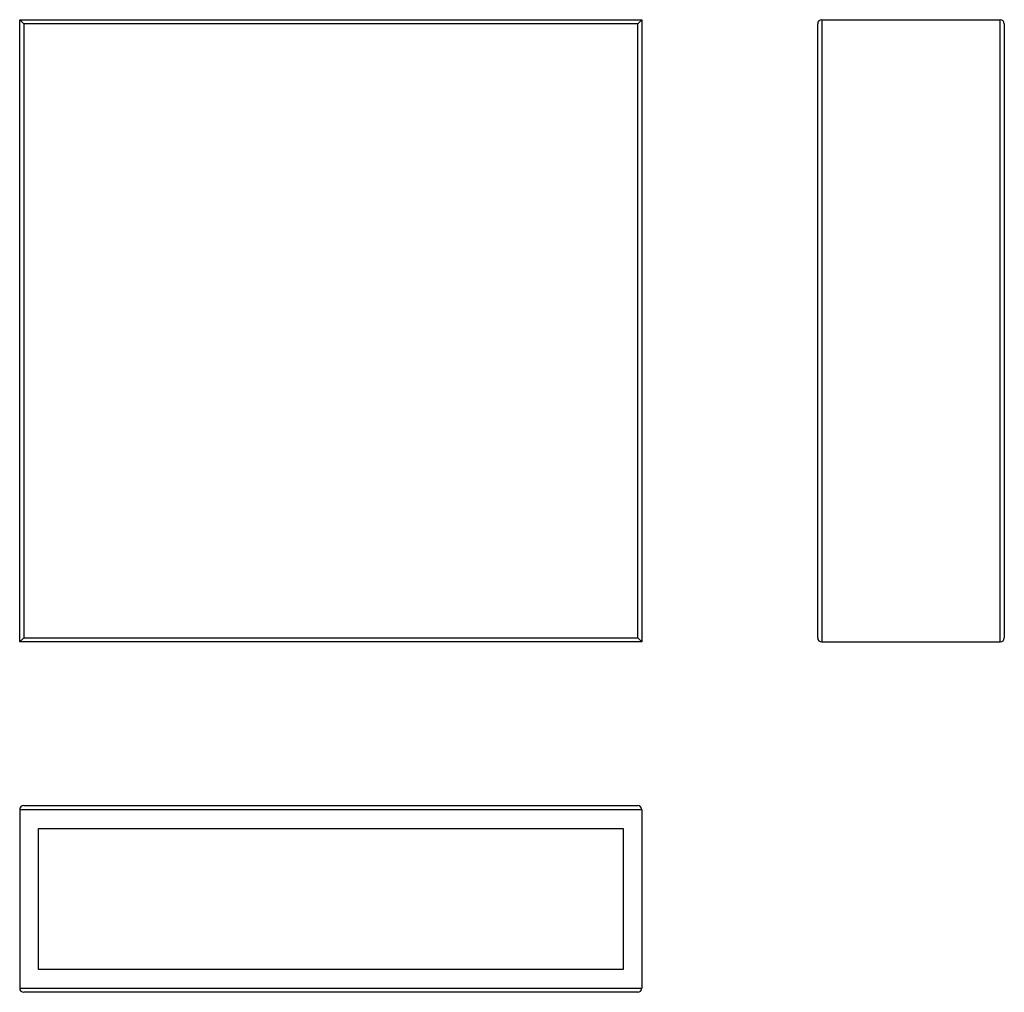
# Model space of a CAD drawing. Header units: millimetres. Extents: x 448 to 765, y 232 to 545.
import ezdxf

# ---------------------------------------------------------------- set-up
doc = ezdxf.new("R2010")
doc.units = ezdxf.units.MM

msp = doc.modelspace()

# ---------------------------------------------------------------- linework, layer by layer
at = {"color": 7, "linetype": 'Continuous', "lineweight": 25}
for p, q in [((448.1, 344.68), (448.1, 544.68)), ((448.1, 544.68), (449.4, 543.38)), ((448.1, 544.68), (648.1, 544.68)), ((646.8, 543.38), (648.1, 544.68)), ((648.1, 544.68), (648.1, 344.68)), ((705.97, 544.68), (705.97, 344.68)), ((705.97, 544.68), (763.37, 544.68)), ((763.37, 344.68), (763.37, 544.68)), ((449.4, 543.38), (449.4, 345.98)), ((646.8, 543.38), (449.4, 543.38)), ((646.8, 345.98), (646.8, 543.38)), ((704.67, 345.98), (704.67, 543.38)), ((764.67, 543.38), (764.67, 345.98)), ((448.1, 344.68), (449.4, 345.98)), ((449.4, 345.98), (646.8, 345.98)), ((646.8, 345.98), (648.1, 344.68)), ((648.1, 344.68), (448.1, 344.68)), ((705.97, 344.68), (763.37, 344.68)), ((449.4, 292.06), (646.8, 292.06)), ((648.1, 290.76), (448.1, 290.76)), ((448.1, 290.76), (448.1, 233.36)), ((648.1, 290.76), (648.1, 233.36)), ((454.1, 284.76), (642.1, 284.76)), ((454.1, 239.36), (454.1, 284.76)), ((642.1, 284.76), (642.1, 239.36)), ((642.1, 239.36), (454.1, 239.36)), ((448.1, 233.36), (648.1, 233.36)), ((646.8, 232.06), (449.4, 232.06))]:
    msp.add_line(p, q, dxfattribs=at)
for centre, start, end in [((705.97, 543.38), 90, 180), ((763.37, 543.38), 0, 90), ((705.97, 345.98), 180, 270), ((763.37, 345.98), 270, 0), ((449.4, 290.76), 90, 180), ((646.8, 290.76), 0, 90), ((449.4, 233.36), 180, 270), ((646.8, 233.36), 270, 0)]:
    msp.add_arc(centre, 1.3, start, end, dxfattribs=at)

doc.saveas('drawing.dxf')
